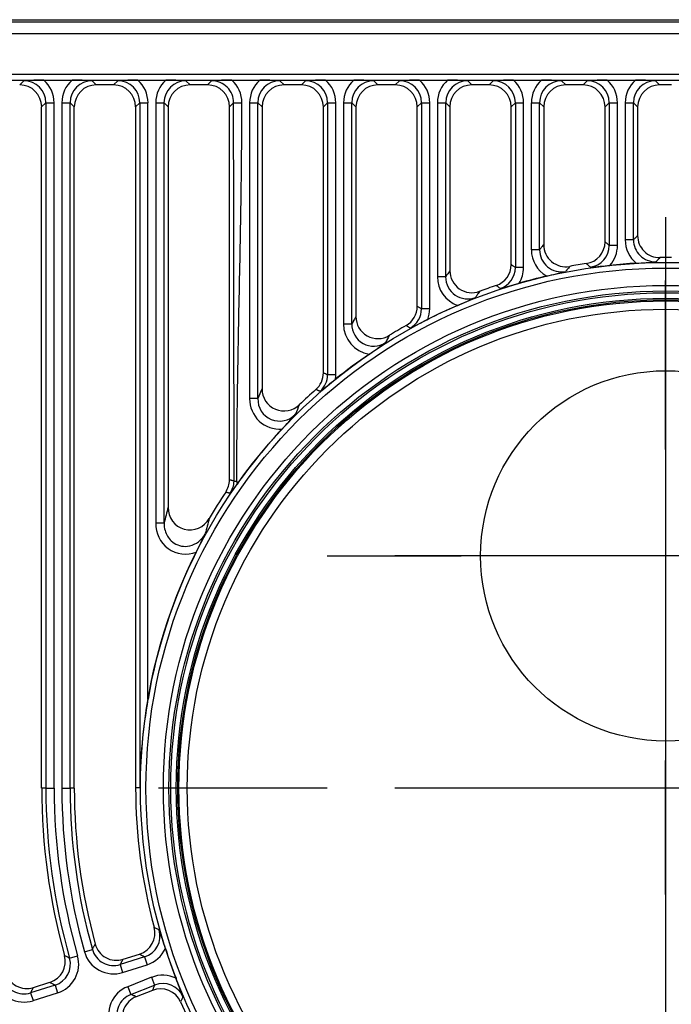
# Model space of a CAD drawing. Header units: millimetres. Extents: x -639 to 372, y 698 to 1570.
# Tile 3 of 7: x -488 to -370, y 1141 to 1319. Entities that reach past the tile are written whole.
import ezdxf
from ezdxf.lldxf.tags import DXFTag

# ---------------------------------------------------------------- set-up
doc = ezdxf.new("R2010")
doc.units = ezdxf.units.MM
doc.layers.add('2', color=7, linetype='Continuous')
doc.layers.add('Default', color=7, linetype='Continuous')
tags = doc.linetypes.add('CENTER2', pattern=[28.575, 19.05, -3.175, 3.175, -3.175]).pattern_tags.tags
tags[10:11] = [DXFTag(74, 4), DXFTag(75, 0), DXFTag(340, '0'), DXFTag(46, 0.0), DXFTag(50, 0.0), DXFTag(44, 0.0), DXFTag(45, 0.0)]
tags[8:9] = [DXFTag(74, 4), DXFTag(75, 0), DXFTag(340, '0'), DXFTag(46, 0.0), DXFTag(50, 0.0), DXFTag(44, 0.0), DXFTag(45, 0.0)]
tags[6:7] = [DXFTag(74, 4), DXFTag(75, 0), DXFTag(340, '0'), DXFTag(46, 0.0), DXFTag(50, 0.0), DXFTag(44, 0.0), DXFTag(45, 0.0)]
tags[4:5] = [DXFTag(74, 4), DXFTag(75, 0), DXFTag(340, '0'), DXFTag(46, 0.0), DXFTag(50, 0.0), DXFTag(44, 0.0), DXFTag(45, 0.0)]

# ---------------------------------------------------------------- blocks, each defined once
blk = doc.blocks.new('SEANNOT_GROUP2')
at = {"layer": 'Default', "color": 136, "linetype": 'CENTER2'}
for p, q in [((-370.99, 1282.87), (-370.99, 1258.62)), ((-370.99, 1270.62), (-370.99, 1172.62)), ((-432.24, 1221.62), (-407.99, 1221.62)), ((-321.99, 1221.62), (-419.99, 1221.62)), ((-309.74, 1221.62), (-333.99, 1221.62)), ((-370.99, 1160.37), (-370.99, 1184.62))]:
    blk.add_line(p, q, dxfattribs=at)
blk = doc.blocks.new('SEANNOT_GROUP3')
at = {"layer": 'Default', "color": 136, "linetype": 'CENTER2'}
for p, q in [((-370.99, 1240.87), (-370.99, 1271.46)), ((-370.99, 1228.62), (-370.99, 1130.62)), ((-432.24, 1179.62), (-462.83, 1179.62)), ((-321.99, 1179.62), (-419.99, 1179.62))]:
    blk.add_line(p, q, dxfattribs=at)

msp = doc.modelspace()

# ---------------------------------------------------------------- linework, layer by layer
at = {"layer": '2', "color": 7, "linetype": 'Continuous'}
for p, q in [((-220.32, 1318.15), (-521.67, 1318.15)), ((-516.46, 1318.62), (-225.52, 1318.62)), ((-521.67, 1316.15), (-220.32, 1316.15)), ((-232.85, 1308.7), (-509.14, 1308.7)), ((-509.14, 1307.71), (-232.85, 1307.71)), ((-487.19, 1307.58), (-487.94, 1306.82)), ((-483.55, 1307.7), (-478.46, 1307.7)), ((-474.07, 1306.82), (-474.83, 1307.58)), ((-470.19, 1307.58), (-470.94, 1306.82)), ((-466.55, 1307.7), (-461.46, 1307.7)), ((-457.07, 1306.82), (-457.83, 1307.58)), ((-453.19, 1307.58), (-453.94, 1306.82)), ((-449.55, 1307.7), (-444.46, 1307.7)), ((-440.07, 1306.82), (-440.83, 1307.58)), ((-436.19, 1307.58), (-436.94, 1306.82)), ((-432.55, 1307.7), (-427.46, 1307.7)), ((-423.07, 1306.82), (-423.83, 1307.58)), ((-419.19, 1307.58), (-419.94, 1306.82)), ((-415.55, 1307.7), (-410.46, 1307.7)), ((-406.07, 1306.82), (-406.83, 1307.58)), ((-402.19, 1307.58), (-402.94, 1306.82)), ((-398.55, 1307.7), (-393.46, 1307.7)), ((-389.07, 1306.82), (-389.83, 1307.58)), ((-385.19, 1307.58), (-385.94, 1306.82)), ((-381.55, 1307.7), (-376.46, 1307.7)), ((-372.07, 1306.82), (-372.83, 1307.58)), ((-470.94, 1306.82), (-474.07, 1306.82)), ((-453.94, 1306.82), (-457.07, 1306.82)), ((-436.94, 1306.82), (-440.07, 1306.82)), ((-419.94, 1306.82), (-423.07, 1306.82)), ((-402.94, 1306.82), (-406.07, 1306.82)), ((-385.94, 1306.82), (-389.07, 1306.82)), ((-369.92, 1306.82), (-372.07, 1306.82)), ((-483.96, 1302.84), (-483.2, 1303.59)), ((-483.96, 1179.62), (-483.96, 1302.84)), ((-483.2, 1303.59), (-483.2, 1179.62)), ((-483.2, 1303.59), (-481.71, 1303.59)), ((-481.71, 1179.62), (-481.71, 1303.59)), ((-480.31, 1303.59), (-480.31, 1179.62)), ((-480.31, 1303.59), (-478.81, 1303.59)), ((-478.81, 1179.62), (-478.81, 1303.59)), ((-478.81, 1303.59), (-478.06, 1302.84)), ((-478.06, 1179.62), (-478.06, 1302.84)), ((-466.96, 1302.84), (-466.2, 1303.59)), ((-466.96, 1302.84), (-466.96, 1179.72)), ((-466.2, 1303.59), (-466.2, 1179.72)), ((-466.2, 1303.59), (-464.71, 1303.59)), ((-464.71, 1195.73), (-464.71, 1303.59)), ((-463.31, 1303.59), (-463.31, 1227.57)), ((-463.31, 1303.59), (-461.81, 1303.59)), ((-461.81, 1227.57), (-461.81, 1303.59)), ((-461.81, 1303.59), (-461.06, 1302.84)), ((-461.06, 1302.84), (-461.06, 1230.42)), ((-449.96, 1302.84), (-449.2, 1303.59)), ((-449.96, 1235.38), (-449.96, 1302.84)), ((-446.31, 1303.59), (-444.81, 1303.59)), ((-446.31, 1303.59), (-446.31, 1250.07)), ((-444.81, 1250.07), (-444.81, 1303.59)), ((-444.81, 1303.59), (-444.06, 1302.84)), ((-444.06, 1302.84), (-444.06, 1251.86)), ((-432.96, 1302.84), (-432.2, 1303.59)), ((-432.96, 1254.73), (-432.96, 1302.84)), ((-432.2, 1303.59), (-432.2, 1254.38)), ((-432.2, 1303.59), (-430.71, 1303.59)), ((-430.71, 1254.38), (-430.71, 1303.59)), ((-429.31, 1303.59), (-429.31, 1263.57)), ((-429.31, 1303.59), (-427.81, 1303.59)), ((-427.81, 1263.57), (-427.81, 1303.59)), ((-427.81, 1303.59), (-427.06, 1302.84)), ((-427.06, 1302.84), (-427.06, 1264.93)), ((-415.96, 1302.84), (-415.2, 1303.59)), ((-415.96, 1266.76), (-415.96, 1302.84)), ((-415.2, 1303.59), (-415.2, 1266.32)), ((-415.2, 1303.59), (-413.71, 1303.59)), ((-413.71, 1266.32), (-413.71, 1303.59)), ((-412.31, 1303.59), (-412.31, 1272.12)), ((-412.31, 1303.59), (-410.81, 1303.59)), ((-410.81, 1272.12), (-410.81, 1303.59)), ((-410.81, 1303.59), (-410.06, 1302.84)), ((-410.06, 1302.84), (-410.06, 1273.21)), ((-398.96, 1302.84), (-398.2, 1303.59)), ((-398.96, 1274.33), (-398.96, 1302.84)), ((-398.2, 1303.59), (-398.2, 1273.78)), ((-398.2, 1303.59), (-396.71, 1303.59)), ((-396.71, 1273.78), (-396.71, 1303.59)), ((-395.31, 1303.59), (-395.31, 1277.01)), ((-395.31, 1303.59), (-393.81, 1303.59)), ((-393.81, 1277.01), (-393.81, 1303.59)), ((-393.81, 1303.59), (-393.06, 1302.84)), ((-393.06, 1302.84), (-393.06, 1277.92)), ((-381.96, 1302.84), (-381.2, 1303.59)), ((-381.96, 1278.45), (-381.96, 1302.84)), ((-381.2, 1303.59), (-379.71, 1303.59)), ((-381.2, 1303.59), (-381.2, 1277.79)), ((-379.71, 1277.79), (-379.71, 1303.59)), ((-378.31, 1303.59), (-378.31, 1278.8)), ((-378.31, 1303.59), (-376.81, 1303.59)), ((-376.81, 1278.8), (-376.81, 1303.59)), ((-376.81, 1303.59), (-376.06, 1302.84)), ((-376.06, 1302.84), (-376.06, 1279.56)), ((-379.71, 1277.79), (-381.2, 1277.79)), ((-376.81, 1278.8), (-378.31, 1278.8)), ((-393.81, 1277.01), (-395.31, 1277.01)), ((-396.71, 1273.78), (-398.2, 1273.78)), ((-410.81, 1272.12), (-412.31, 1272.12)), ((-413.71, 1266.32), (-415.2, 1266.32)), ((-427.81, 1263.57), (-429.31, 1263.57)), ((-430.71, 1254.38), (-432.2, 1254.38)), ((-444.81, 1250.07), (-446.31, 1250.07)), ((-449.12, 1235.13), (-448.62, 1235.13)), ((-461.81, 1227.57), (-463.31, 1227.57)), ((-483.2, 1179.62), (-483.96, 1179.62)), ((-483.2, 1179.62), (-481.71, 1179.62)), ((-480.31, 1179.62), (-478.81, 1179.62)), ((-478.06, 1179.62), (-478.81, 1179.62)), ((-466.96, 1179.72), (-466.2, 1179.72)), ((-466.2, 1179.72), (-466.2, 1179.72)), ((-478.9, 1148.87), (-477.47, 1149.28)), ((-476.22, 1150.01), (-474.78, 1150.42)), ((-465.32, 1149.09), (-469.75, 1147.69)), ((-469.23, 1148.65), (-466.24, 1149.59)), ((-465.32, 1149.09), (-464.87, 1147.67)), ((-469.75, 1147.69), (-469.3, 1146.27)), ((-469.3, 1146.27), (-464.87, 1147.67)), ((-464.06, 1145.38), (-468.38, 1143.68)), ((-464.06, 1145.38), (-463.51, 1143.99)), ((-481.54, 1143.98), (-485.97, 1142.58)), ((-485.45, 1143.53), (-482.46, 1144.48)), ((-481.54, 1143.98), (-481.09, 1142.55)), ((-468.38, 1143.68), (-467.83, 1142.29)), ((-467.83, 1142.29), (-463.51, 1143.99)), ((-485.97, 1142.58), (-485.52, 1141.16)), ((-485.52, 1141.16), (-481.09, 1142.55)), ((-463.91, 1143.02), (-466.83, 1141.87))]:
    msp.add_line(p, q, dxfattribs=at)
for radius in [95.08, 94.08, 90.93, 89.93, 89.59, 88.6, 88.33, 88.33, 88.12, 86.62]:
    msp.add_circle((-370.99, 1179.62), radius, dxfattribs=at)
at = {"layer": '2', "color": 4, "linetype": 'Continuous'}
msp.add_circle((-370.99, 1221.62), 33.5, dxfattribs=at)
at = {"layer": '2', "color": 7, "linetype": 'Continuous'}
for centre, radius, start, end in [((-370.99, 1128.62), 268, 137.5593, 42.4407), ((-483.09, 1238.61), 69.09, 90.3796, 93.3958), ((-478.89, 1239.4), 68.29, 86.5866, 89.638), ((-466.09, 1238.62), 69.08, 90.3793, 93.3961), ((-461.92, 1238.62), 69.08, 86.6039, 89.6207), ((-449.09, 1238.4), 69.3, 90.3842, 93.3912), ((-453.16, 1303.61), 3.96, 359.681, 90.319), ((-453.18, 1303.6), 5.48, 359.9415, 48.4509), ((-444.92, 1238.62), 69.08, 86.6039, 89.6207), ((-432.09, 1238.62), 69.08, 90.3793, 93.3961), ((-427.92, 1238.62), 69.08, 86.6039, 89.6207), ((-415.09, 1238.62), 69.08, 90.3793, 93.3961), ((-410.92, 1238.62), 69.08, 86.6039, 89.6207), ((-398.09, 1238.62), 69.08, 90.3793, 93.3961), ((-393.92, 1238.62), 69.08, 86.6039, 89.6207), ((-381.09, 1238.62), 69.08, 90.3793, 93.3961), ((-376.92, 1238.62), 69.08, 86.6039, 89.6207), ((-370.99, 1128.62), 258, 137.5593, 42.4407), ((-372.08, 1279.56), 3.98, 179.9075, 270.7102), ((-389.08, 1277.91), 3.98, 179.8538, 280.5668), ((-385.94, 1278.44), 3.98, 278.5413, 0.0595), ((-385.17, 1277.78), 3.97, 277.9942, 0.2317), ((-385.18, 1277.79), 5.47, 318.7098, 0.0454), ((-372.83, 1278.79), 5.47, 179.9264, 230.6049), ((-372.85, 1278.78), 3.96, 179.6877, 271.371), ((-389.83, 1277), 5.47, 179.8797, 240.4758), ((-389.85, 1276.98), 3.96, 179.5783, 281.3664), ((-370.99, 1179.62), 95.96, 89.3822, 90.6178), ((-402.94, 1274.32), 3.98, 288.6052, 0.036), ((-402.17, 1273.77), 3.97, 288.1738, 0.1545), ((-402.18, 1273.78), 5.47, 328.7657, 0.0235), ((-370.99, 1179.62), 95.96, 98.6009, 100.4205), ((-402.72, 1491.29), 218.19, 274.7592, 275.6943), ((-370.99, 1179.62), 95.09, 93.2033, 96.0827), ((-390.06, 1493.57), 219.44, 273.5921, 274.5225), ((-406.84, 1272.1), 5.47, 179.7984, 250.6823), ((-406.86, 1272.07), 3.96, 179.3768, 291.7999), ((-406.08, 1273.2), 3.97, 179.7646, 290.7815), ((-370.99, 1179.62), 95.09, 103.0915, 106.186), ((-444.2, 1487.78), 221.65, 283.4813, 284.4034), ((-370.99, 1179.62), 95.96, 108.6412, 110.5461), ((-456.5, 1479.46), 216.71, 284.8582, 285.7993), ((-499.73, 1474.23), 226.43, 293.7209, 294.625), ((-419.94, 1266.76), 3.98, 299.3027, 0.0202), ((-370.99, 1179.62), 95.09, 113.3273, 116.9262), ((-423.09, 1264.9), 3.97, 179.5998, 301.803), ((-419.17, 1266.31), 3.97, 298.9472, 0.1207), ((-419.19, 1266.32), 5.48, 339.5195, 0.002), ((-423.85, 1263.54), 5.46, 179.6298, 261.7077), ((-423.86, 1263.51), 3.95, 179.0246, 303.1588), ((-370.99, 1179.62), 95.96, 119.3229, 121.4028), ((-510.73, 1457.97), 216.37, 295.597, 296.5393), ((-557.46, 1449.7), 233.11, 304.7364, 305.6174), ((-370.99, 1179.62), 95.09, 124.3408, 128.9476), ((-436.94, 1254.72), 3.98, 311.2765, 0.0096), ((-436.17, 1254.38), 3.97, 310.9934, 0.0956), ((-436.19, 1254.38), 5.48, 351.5197, 0.0014), ((-564.22, 1420.95), 214.06, 307.613, 308.5653), ((-245.3, 1166.91), 216.15, 156.8598, 157.3745), ((-440.09, 1251.8), 3.96, 179.2278, 314.4927), ((-370.99, 1179.62), 95.96, 131.2862, 133.7205), ((-440.87, 1249.99), 5.44, 179.2253, 274.4078), ((-440.88, 1249.95), 3.94, 178.2685, 316.4815), ((-241.05, 1168.54), 212.11, 157.714, 158.2208), ((-624.87, 1414.59), 250.84, 317.3253, 318.15), ((-370.99, 1179.62), 95.09, 136.9231, 144.6906), ((-453.94, 1235.38), 3.98, 326.0865, 0.003), ((-453.05, 1235.25), 3.93, 323.6666, 358.1907), ((-480.26, 1257.94), 39.35, 320.5304, 323.5972), ((-444.03, 1235.14), 4.59, 180.1457, 186.9717), ((-370.99, 1179.62), 95.96, 146.0895, 149.4551), ((-262.3, 1176.14), 206.03, 164.7268, 165.5454), ((-457.11, 1230.27), 3.95, 177.8634, 331.5917), ((-457.91, 1227.35), 5.4, 177.636, 291.066), ((-255.79, 1176.6), 204.51, 165.3297, 166.1235), ((-762.27, 1373.38), 341.54, 333.7467, 334.3697), ((-370.99, 1179.62), 95.09, 153.3275, 170.2462), ((-365.09, 1178.37), 101.12, 170.1117, 179.2315), ((-370.99, 1179.62), 154.5, 180, 0), ((-370.99, 1179.62), 153, 180, 0), ((-370.99, 1179.62), 152.66, 180, 0), ((-370.99, 1179.62), 150.67, 180, 0), ((-370.99, 1179.62), 143.13, 180, 0), ((-370.99, 1179.62), 142.13, 180, 0), ((-370.99, 1179.62), 112.96, 180, 195.5474), ((-370.99, 1179.62), 112.21, 180, 195.9072), ((-370.99, 1179.62), 110.71, 180, 195.9072), ((-370.99, 1179.62), 109.31, 180, 195.7175), ((-370.99, 1179.62), 107.82, 180, 195.7175), ((-370.99, 1179.62), 107.06, 180, 195.2845), ((-370.99, 1179.62), 95.96, 179.9403, 195.2151), ((-467.43, 1153.39), 3.98, 287.4194, 15.2957), ((-466.49, 1152.88), 3.96, 287.2147, 15.9195), ((-669.59, 1082.32), 218.96, 18.1668, 19.099), ((-470.43, 1152.44), 3.98, 195.1849, 287.5996), ((-483.65, 1148.27), 3.98, 287.4181, 15.6293), ((-482.73, 1147.77), 5.47, 287.4322, 15.975), ((-470.95, 1151.48), 5.47, 195.6199, 287.5976), ((-470.96, 1151.47), 3.96, 195.3799, 287.8377), ((-466.51, 1152.89), 5.47, 287.4366, 335.1746), ((-370.99, 1179.62), 95.09, 197.7783, 201.2217), ((-482.71, 1147.76), 3.96, 287.2122, 16.195), ((-486.65, 1147.33), 3.98, 195.5001, 287.5982), ((-462.05, 1140.29), 5.47, 63.8254, 111.5634), ((-487.17, 1146.37), 5.47, 195.8719, 287.5965), ((-487.18, 1146.35), 3.96, 195.6334, 287.835), ((-466.38, 1138.59), 5.47, 111.4211, 203.3614), ((-462.04, 1140.31), 3.96, 23.0805, 111.7853), ((-664.28, 1067.33), 218.96, 19.901, 20.8332), ((-466.4, 1138.59), 3.96, 111.1811, 203.6013), ((-465.38, 1138.17), 3.98, 111.4004, 203.8151), ((-462.45, 1139.32), 3.98, 23.7043, 111.5806), ((-370.99, 1179.62), 95.96, 203.7849, 265.7151)]:
    msp.add_arc(centre, radius, start, end, dxfattribs=at)
for centre, major_axis, ratio, start_param, end_param in [((-487.23, 1303.55), (-2.87, -2.87), 0.986853, 2.359993, 3.923193), ((-487.23, 1303.55), (-3.92, -3.92), 0.992433, 2.359993, 3.202036), ((-474.78, 1303.55), (3.92, -3.92), 0.992433, 3.081149, 3.923193), ((-474.78, 1303.55), (2.87, -2.87), 0.986853, 2.359993, 3.923193), ((-470.23, 1303.55), (-2.87, -2.87), 0.986853, 2.359993, 3.923193), ((-470.23, 1303.55), (-3.92, -3.92), 0.992433, 2.359993, 3.202036), ((-457.78, 1303.55), (3.92, -3.92), 0.992433, 3.081149, 3.923193), ((-457.78, 1303.55), (2.87, -2.87), 0.986853, 2.359993, 3.923193), ((-440.78, 1303.55), (3.92, -3.92), 0.992433, 3.081149, 3.923193), ((-440.78, 1303.55), (2.87, -2.87), 0.986853, 2.359993, 3.923193), ((-436.23, 1303.55), (-2.87, -2.87), 0.986853, 2.359993, 3.923193), ((-436.23, 1303.55), (-3.92, -3.92), 0.992433, 2.359993, 3.202036), ((-423.78, 1303.55), (3.92, -3.92), 0.992433, 3.081149, 3.923193), ((-423.78, 1303.55), (2.87, -2.87), 0.986853, 2.359993, 3.923193), ((-419.23, 1303.55), (-2.87, -2.87), 0.986853, 2.359993, 3.923193), ((-419.23, 1303.55), (-3.92, -3.92), 0.992433, 2.359993, 3.202036), ((-406.78, 1303.55), (3.92, -3.92), 0.992433, 3.081149, 3.923193), ((-406.78, 1303.55), (2.87, -2.87), 0.986853, 2.359993, 3.923193), ((-402.23, 1303.55), (-2.87, -2.87), 0.986853, 2.359993, 3.923193), ((-402.23, 1303.55), (-3.92, -3.92), 0.992433, 2.359993, 3.202036), ((-389.78, 1303.55), (3.92, -3.92), 0.992433, 3.081149, 3.923193), ((-389.78, 1303.55), (2.87, -2.87), 0.986853, 2.359993, 3.923193), ((-385.23, 1303.55), (-2.87, -2.87), 0.986853, 2.359993, 3.923193), ((-385.23, 1303.55), (-3.92, -3.92), 0.992433, 2.359993, 3.202036), ((-372.78, 1303.55), (3.92, -3.92), 0.992433, 3.081149, 3.923193), ((-372.78, 1303.55), (2.87, -2.87), 0.986853, 2.359993, 3.923193), ((-487.97, 1302.81), (-2.85, -2.85), 0.992433, 2.359993, 3.923193), ((-474.04, 1302.81), (2.85, -2.85), 0.992433, 2.359993, 3.923193), ((-470.97, 1302.81), (-2.85, -2.85), 0.992433, 2.359993, 3.923193), ((-457.04, 1302.81), (2.85, -2.85), 0.992433, 2.359993, 3.923193), ((-453.97, 1302.81), (-2.85, -2.85), 0.992433, 2.359993, 3.923193), ((-440.04, 1302.81), (2.85, -2.85), 0.992433, 2.359993, 3.923193), ((-436.97, 1302.81), (-2.85, -2.85), 0.992433, 2.359993, 3.923193), ((-423.04, 1302.81), (2.85, -2.85), 0.992433, 2.359993, 3.923193), ((-419.97, 1302.81), (-2.85, -2.85), 0.992433, 2.359993, 3.923193), ((-406.04, 1302.81), (2.85, -2.85), 0.992433, 2.359993, 3.923193), ((-402.97, 1302.81), (-2.85, -2.85), 0.992433, 2.359993, 3.923193), ((-389.04, 1302.81), (2.85, -2.85), 0.992433, 2.359993, 3.923193), ((-385.97, 1302.81), (-2.85, -2.85), 0.992433, 2.359993, 3.923193), ((-372.04, 1302.81), (2.85, -2.85), 0.992433, 2.359993, 3.923193)]:
    msp.add_ellipse(centre, major_axis=major_axis, ratio=ratio, start_param=start_param, end_param=end_param, dxfattribs=at)
for points, knots in [([(-449.12, 1235.13), (-449.12, 1235.23), (-449.12, 1235.33), (-449.12, 1235.62), (-449.12, 1235.81), (-449.12, 1236.38), (-449.12, 1236.75), (-449.12, 1238.64), (-449.12, 1240.23), (-449.12, 1243.32), (-449.13, 1244.84), (-449.13, 1247.91), (-449.13, 1249.45), (-449.14, 1254.06), (-449.14, 1257.13), (-449.15, 1263.27), (-449.16, 1266.34), (-449.17, 1272.48), (-449.17, 1275.56), (-449.18, 1281.7), (-449.19, 1284.77), (-449.19, 1289.38), (-449.19, 1290.92), (-449.2, 1293.98), (-449.2, 1295.52), (-449.2, 1298.59), (-449.2, 1300.15), (-449.2, 1302.32), (-449.2, 1302.95), (-449.2, 1303.59)], [0, 0, 0, 0, 0.004409, 0.004409, 0.012822, 0.012822, 0.029649, 0.029649, 0.096956, 0.096956, 0.164263, 0.164263, 0.23157, 0.23157, 0.366184, 0.366184, 0.500798, 0.500798, 0.635412, 0.635412, 0.770027, 0.770027, 0.837334, 0.837334, 0.904641, 0.904641, 0.971948, 0.971948, 1, 1, 1, 1]), ([(-448.62, 1235.13), (-448.62, 1235.23), (-448.62, 1235.33), (-448.62, 1235.62), (-448.62, 1235.81), (-448.62, 1236.38), (-448.62, 1236.75), (-448.62, 1238.64), (-448.61, 1240.23), (-448.59, 1243.32), (-448.57, 1244.84), (-448.54, 1247.91), (-448.52, 1249.45), (-448.45, 1254.06), (-448.4, 1257.13), (-448.29, 1263.27), (-448.23, 1266.34), (-448.1, 1272.48), (-448.04, 1275.56), (-447.93, 1281.7), (-447.87, 1284.77), (-447.81, 1289.38), (-447.79, 1290.92), (-447.76, 1293.98), (-447.74, 1295.52), (-447.72, 1298.59), (-447.71, 1300.15), (-447.71, 1302.32), (-447.71, 1302.95), (-447.71, 1303.59)], [0, 0, 0, 0, 0.004409, 0.004409, 0.012822, 0.012822, 0.029649, 0.029649, 0.096956, 0.096956, 0.164263, 0.164263, 0.23157, 0.23157, 0.366184, 0.366184, 0.500798, 0.500798, 0.635412, 0.635412, 0.770027, 0.770027, 0.837334, 0.837334, 0.904641, 0.904641, 0.971948, 0.971948, 1, 1, 1, 1]), ([(-376.06, 1279.56), (-376.15, 1279.47), (-376.24, 1279.38), (-376.4, 1279.22), (-376.47, 1279.15), (-376.57, 1279.04), (-376.6, 1279.01), (-376.69, 1278.92), (-376.75, 1278.86), (-376.81, 1278.8), (-376.81, 1278.8), (-376.81, 1278.8)], [0, 0, 0, 0, 0.358922, 0.358922, 0.63474, 0.63474, 0.772649, 0.772649, 0.993304, 0.993304, 1, 1, 1, 1]), ([(-393.06, 1277.92), (-393.15, 1277.81), (-393.24, 1277.7), (-393.4, 1277.51), (-393.47, 1277.43), (-393.57, 1277.3), (-393.6, 1277.26), (-393.69, 1277.15), (-393.75, 1277.08), (-393.81, 1277.01), (-393.81, 1277.01), (-393.81, 1277.01)], [0, 0, 0, 0, 0.358941, 0.358941, 0.634761, 0.634761, 0.772671, 0.772671, 0.993327, 0.993327, 1, 1, 1, 1]), ([(-381.2, 1277.79), (-381.22, 1277.81), (-381.25, 1277.83), (-381.34, 1277.91), (-381.41, 1277.97), (-381.51, 1278.06), (-381.55, 1278.09), (-381.64, 1278.17), (-381.69, 1278.22), (-381.82, 1278.33), (-381.89, 1278.39), (-381.96, 1278.45)], [0, 0, 0, 0, 0.089454, 0.089454, 0.365271, 0.365271, 0.50318, 0.50318, 0.723834, 0.723834, 1, 1, 1, 1]), ([(-372.03, 1275.58), (-372.11, 1275.49), (-372.2, 1275.4), (-372.35, 1275.23), (-372.42, 1275.16), (-372.52, 1275.06), (-372.55, 1275.02), (-372.64, 1274.93), (-372.69, 1274.88), (-372.75, 1274.82), (-372.75, 1274.82), (-372.75, 1274.81)], [0, 0, 0, 0, 0.358922, 0.358922, 0.63474, 0.63474, 0.772649, 0.772649, 0.993304, 0.993304, 1, 1, 1, 1]), ([(-398.2, 1273.78), (-398.22, 1273.8), (-398.25, 1273.82), (-398.34, 1273.88), (-398.41, 1273.93), (-398.51, 1274.01), (-398.55, 1274.03), (-398.64, 1274.1), (-398.69, 1274.14), (-398.82, 1274.23), (-398.89, 1274.28), (-398.96, 1274.33)], [0, 0, 0, 0, 0.089461, 0.089461, 0.365278, 0.365278, 0.503187, 0.503187, 0.723841, 0.723841, 1, 1, 1, 1]), ([(-388.35, 1274), (-388.44, 1273.89), (-388.52, 1273.79), (-388.67, 1273.6), (-388.74, 1273.51), (-388.84, 1273.39), (-388.87, 1273.35), (-388.96, 1273.24), (-389.01, 1273.17), (-389.07, 1273.1), (-389.07, 1273.1), (-389.07, 1273.1)], [0, 0, 0, 0, 0.358941, 0.358941, 0.634761, 0.634761, 0.772671, 0.772671, 0.993327, 0.993327, 1, 1, 1, 1]), ([(-384.62, 1273.85), (-384.64, 1273.87), (-384.66, 1273.89), (-384.75, 1273.97), (-384.81, 1274.03), (-384.92, 1274.12), (-384.95, 1274.15), (-385.04, 1274.23), (-385.09, 1274.28), (-385.21, 1274.39), (-385.28, 1274.45), (-385.34, 1274.51)], [0, 0, 0, 0, 0.089454, 0.089454, 0.365271, 0.365271, 0.50318, 0.50318, 0.723834, 0.723834, 1, 1, 1, 1]), ([(-410.06, 1273.21), (-410.15, 1273.08), (-410.24, 1272.95), (-410.4, 1272.72), (-410.47, 1272.62), (-410.57, 1272.47), (-410.6, 1272.42), (-410.69, 1272.29), (-410.75, 1272.2), (-410.81, 1272.12), (-410.81, 1272.12), (-410.81, 1272.12)], [0, 0, 0, 0, 0.358979, 0.358979, 0.634802, 0.634802, 0.772714, 0.772714, 0.993373, 0.993373, 1, 1, 1, 1]), ([(-400.93, 1270), (-400.95, 1270.02), (-400.98, 1270.03), (-401.07, 1270.1), (-401.13, 1270.15), (-401.23, 1270.23), (-401.27, 1270.25), (-401.36, 1270.32), (-401.41, 1270.36), (-401.53, 1270.45), (-401.6, 1270.5), (-401.67, 1270.55)], [0, 0, 0, 0, 0.089461, 0.089461, 0.365278, 0.365278, 0.503187, 0.503187, 0.723841, 0.723841, 1, 1, 1, 1]), ([(-404.67, 1269.48), (-404.76, 1269.35), (-404.84, 1269.22), (-404.99, 1269), (-405.06, 1268.9), (-405.16, 1268.75), (-405.19, 1268.7), (-405.28, 1268.57), (-405.33, 1268.49), (-405.38, 1268.41), (-405.39, 1268.4), (-405.39, 1268.4)], [0, 0, 0, 0, 0.358979, 0.358979, 0.634802, 0.634802, 0.772714, 0.772714, 0.993373, 0.993373, 1, 1, 1, 1]), ([(-415.2, 1266.32), (-415.22, 1266.33), (-415.25, 1266.35), (-415.34, 1266.4), (-415.41, 1266.44), (-415.51, 1266.5), (-415.55, 1266.52), (-415.64, 1266.58), (-415.69, 1266.61), (-415.82, 1266.68), (-415.89, 1266.72), (-415.96, 1266.76)], [0, 0, 0, 0, 0.089466, 0.089466, 0.365283, 0.365283, 0.503191, 0.503191, 0.723845, 0.723845, 1, 1, 1, 1]), ([(-427.06, 1264.93), (-427.15, 1264.77), (-427.24, 1264.61), (-427.4, 1264.32), (-427.47, 1264.2), (-427.57, 1264.01), (-427.6, 1263.95), (-427.7, 1263.78), (-427.75, 1263.68), (-427.81, 1263.58), (-427.81, 1263.58), (-427.81, 1263.57)], [0, 0, 0, 0, 0.35907, 0.35907, 0.634901, 0.634901, 0.772817, 0.772817, 0.993482, 0.993482, 1, 1, 1, 1]), ([(-417.25, 1262.84), (-417.27, 1262.85), (-417.29, 1262.86), (-417.38, 1262.92), (-417.45, 1262.96), (-417.55, 1263.02), (-417.59, 1263.04), (-417.68, 1263.1), (-417.73, 1263.13), (-417.85, 1263.21), (-417.92, 1263.25), (-417.99, 1263.29)], [0, 0, 0, 0, 0.0894663, 0.0894663, 0.365283, 0.365283, 0.5031913, 0.5031913, 0.7238447, 0.7238447, 1, 1, 1, 1]), ([(-420.99, 1261.53), (-421.08, 1261.37), (-421.16, 1261.21), (-421.31, 1260.93), (-421.38, 1260.81), (-421.48, 1260.63), (-421.51, 1260.57), (-421.59, 1260.41), (-421.65, 1260.31), (-421.7, 1260.21), (-421.7, 1260.2), (-421.7, 1260.2)], [0, 0, 0, 0, 0.35907, 0.35907, 0.634901, 0.634901, 0.772817, 0.772817, 0.993482, 0.993482, 1, 1, 1, 1]), ([(-432.2, 1254.38), (-432.22, 1254.39), (-432.25, 1254.4), (-432.34, 1254.44), (-432.41, 1254.48), (-432.51, 1254.52), (-432.55, 1254.54), (-432.64, 1254.58), (-432.69, 1254.61), (-432.82, 1254.66), (-432.89, 1254.69), (-432.96, 1254.73)], [0, 0, 0, 0, 0.08947, 0.08947, 0.365286, 0.365286, 0.503194, 0.503194, 0.723847, 0.723847, 1, 1, 1, 1]), ([(-433.57, 1251.38), (-433.59, 1251.39), (-433.61, 1251.4), (-433.7, 1251.44), (-433.77, 1251.48), (-433.87, 1251.52), (-433.91, 1251.54), (-434, 1251.58), (-434.05, 1251.61), (-434.17, 1251.67), (-434.24, 1251.7), (-434.31, 1251.73)], [0, 0, 0, 0, 0.08947, 0.08947, 0.365286, 0.365286, 0.503194, 0.503194, 0.723847, 0.723847, 1, 1, 1, 1]), ([(-449.12, 1235.13), (-449.17, 1235.14), (-449.22, 1235.16), (-449.34, 1235.19), (-449.41, 1235.22), (-449.51, 1235.25), (-449.55, 1235.26), (-449.64, 1235.29), (-449.69, 1235.3), (-449.82, 1235.34), (-449.89, 1235.36), (-449.96, 1235.38)], [0, 0, 0, 0, 0.176564, 0.176564, 0.425998, 0.425998, 0.550716, 0.550716, 0.750263, 0.750263, 1, 1, 1, 1]), ([(-449.88, 1232.92), (-449.91, 1232.93), (-449.93, 1232.94), (-450.02, 1232.96), (-450.09, 1232.99), (-450.19, 1233.02), (-450.23, 1233.03), (-450.32, 1233.06), (-450.37, 1233.08), (-450.5, 1233.12), (-450.56, 1233.14), (-450.63, 1233.16)], [0, 0, 0, 0, 0.089504, 0.089504, 0.365311, 0.365311, 0.503214, 0.503214, 0.723859, 0.723859, 1, 1, 1, 1]), ([(-461.81, 1227.57), (-461.82, 1227.11), (-461.75, 1226.65), (-461.41, 1225.5), (-461.03, 1224.86), (-459.82, 1223.71), (-458.89, 1223.34), (-456.84, 1223.35), (-455.72, 1223.9), (-454.72, 1225.03), (-454.51, 1225.33), (-454.34, 1225.65)], [0, 0, 0, 0, 0.125, 0.125, 0.325, 0.325, 0.588096, 0.588096, 0.901956, 0.901956, 1, 1, 1, 1]), ([(-463.59, 1154.44), (-463.48, 1154.38), (-463.37, 1154.32), (-463.18, 1154.22), (-463.1, 1154.18), (-462.97, 1154.12), (-462.93, 1154.09), (-462.82, 1154.04), (-462.75, 1154), (-462.68, 1153.97), (-462.68, 1153.97), (-462.68, 1153.96)], [0, 0, 0, 0, 0.358918, 0.358918, 0.634736, 0.634736, 0.772645, 0.772645, 0.993299, 0.993299, 1, 1, 1, 1]), ([(-474.78, 1150.42), (-474.75, 1150.47), (-474.73, 1150.52), (-474.65, 1150.66), (-474.61, 1150.74), (-474.54, 1150.87), (-474.52, 1150.91), (-474.46, 1151.03), (-474.43, 1151.09), (-474.35, 1151.24), (-474.31, 1151.32), (-474.27, 1151.4)], [0, 0, 0, 0, 0.159909, 0.159909, 0.420701, 0.420701, 0.551097, 0.551097, 0.75973, 0.75973, 1, 1, 1, 1]), ([(-479.82, 1149.34), (-479.73, 1149.29), (-479.63, 1149.24), (-479.45, 1149.15), (-479.37, 1149.11), (-479.25, 1149.05), (-479.21, 1149.03), (-479.11, 1148.97), (-479.04, 1148.94), (-478.95, 1148.89), (-478.93, 1148.88), (-478.9, 1148.87)], [0, 0, 0, 0, 0.318647, 0.318647, 0.579344, 0.579344, 0.709692, 0.709692, 0.91825, 0.91825, 1, 1, 1, 1]), ([(-466.24, 1149.59), (-466.13, 1149.53), (-466.02, 1149.47), (-465.82, 1149.37), (-465.74, 1149.32), (-465.61, 1149.25), (-465.57, 1149.23), (-465.46, 1149.17), (-465.39, 1149.13), (-465.32, 1149.09), (-465.32, 1149.09), (-465.32, 1149.09)], [0, 0, 0, 0, 0.358918, 0.358918, 0.634736, 0.634736, 0.772645, 0.772645, 0.993299, 0.993299, 1, 1, 1, 1]), ([(-469.75, 1147.69), (-469.72, 1147.75), (-469.69, 1147.8), (-469.62, 1147.93), (-469.57, 1148.01), (-469.51, 1148.14), (-469.48, 1148.18), (-469.42, 1148.29), (-469.39, 1148.35), (-469.31, 1148.5), (-469.27, 1148.57), (-469.23, 1148.65)], [0, 0, 0, 0, 0.159909, 0.159909, 0.420701, 0.420701, 0.551097, 0.551097, 0.75973, 0.75973, 1, 1, 1, 1]), ([(-482.46, 1144.48), (-482.37, 1144.42), (-482.27, 1144.37), (-482.09, 1144.27), (-482.01, 1144.23), (-481.89, 1144.16), (-481.85, 1144.14), (-481.74, 1144.09), (-481.68, 1144.05), (-481.59, 1144), (-481.56, 1143.99), (-481.54, 1143.98)], [0, 0, 0, 0, 0.318647, 0.318647, 0.579344, 0.579344, 0.709692, 0.709692, 0.91825, 0.91825, 1, 1, 1, 1]), ([(-463.51, 1143.99), (-463.52, 1143.96), (-463.54, 1143.93), (-463.58, 1143.81), (-463.62, 1143.73), (-463.68, 1143.59), (-463.7, 1143.55), (-463.74, 1143.43), (-463.77, 1143.36), (-463.84, 1143.2), (-463.88, 1143.11), (-463.91, 1143.02)], [0, 0, 0, 0, 0.089446, 0.089446, 0.365264, 0.365264, 0.503173, 0.503173, 0.723828, 0.723828, 1, 1, 1, 1]), ([(-485.97, 1142.58), (-485.94, 1142.63), (-485.91, 1142.68), (-485.84, 1142.82), (-485.79, 1142.9), (-485.73, 1143.02), (-485.7, 1143.06), (-485.65, 1143.17), (-485.61, 1143.24), (-485.53, 1143.38), (-485.49, 1143.46), (-485.45, 1143.53)], [0, 0, 0, 0, 0.159906, 0.159906, 0.420697, 0.420697, 0.551092, 0.551092, 0.759725, 0.759725, 1, 1, 1, 1]), ([(-466.83, 1141.87), (-466.93, 1141.92), (-467.04, 1141.96), (-467.23, 1142.04), (-467.32, 1142.08), (-467.45, 1142.13), (-467.5, 1142.15), (-467.61, 1142.2), (-467.68, 1142.23), (-467.78, 1142.27), (-467.8, 1142.28), (-467.83, 1142.29)], [0, 0, 0, 0, 0.318487, 0.318487, 0.579299, 0.579299, 0.709706, 0.709706, 0.918356, 0.918356, 1, 1, 1, 1]), ([(-458.39, 1141.86), (-458.41, 1141.84), (-458.42, 1141.81), (-458.47, 1141.69), (-458.51, 1141.61), (-458.56, 1141.48), (-458.58, 1141.43), (-458.63, 1141.32), (-458.66, 1141.25), (-458.73, 1141.09), (-458.77, 1141.01), (-458.81, 1140.92)], [0, 0, 0, 0, 0.089446, 0.089446, 0.365264, 0.365264, 0.503173, 0.503173, 0.723828, 0.723828, 1, 1, 1, 1])]:
    msp.add_open_spline(points, degree=3, knots=knots, dxfattribs=at)
msp.add_rational_spline([(-449.2, 1303.59), (-449.13, 1303.59), (-448.53, 1303.59), (-447.71, 1303.59)], [1, 0.824851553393, 0.824851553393, 1], degree=3, dxfattribs=at)

# ---------------------------------------------------------------- block references
at = {"layer": 'Default'}
for name in ['SEANNOT_GROUP2', 'SEANNOT_GROUP3']:
    msp.add_blockref(name, (0, 0), dxfattribs=at)

doc.saveas('drawing.dxf')
